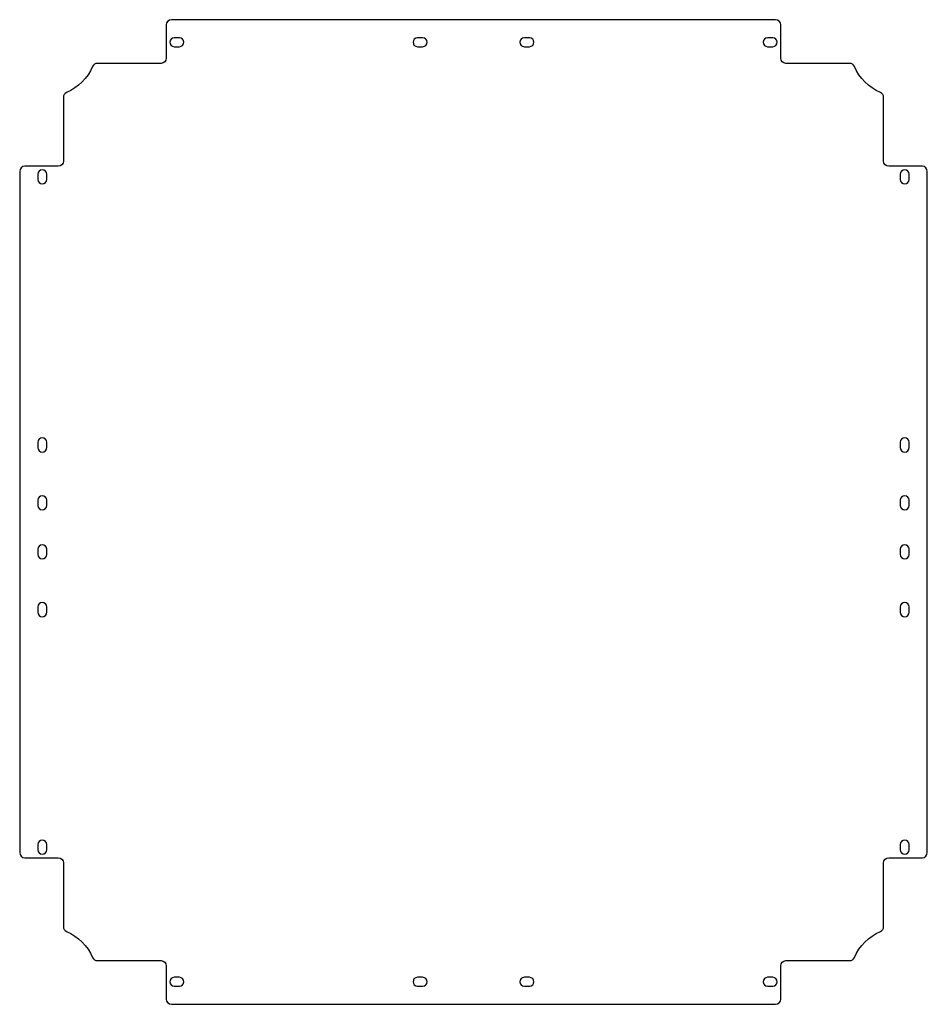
# Model space of a CAD drawing. Header units: millimetres. Extents: x -177 to 176, y -87 to 296.
import ezdxf

# ---------------------------------------------------------------- set-up
doc = ezdxf.new("R2010")
doc.units = ezdxf.units.MM
doc.header["$MEASUREMENT"] = 0
doc.layers.add('Mini_Merc_Bottom_Panel v2_0', color=7, linetype='Continuous')

msp = doc.modelspace()

# ---------------------------------------------------------------- linework, layer by layer
at = {"layer": 'Mini_Merc_Bottom_Panel v2_0'}
for p, q in [((-80.14, 296.25), (-117.5, 296.25)), ((71.94, 296.25), (-80.14, 296.25)), ((117.5, 296.25), (71.94, 296.25)), ((-119.5, 294.25), (-119.5, 281.25)), ((119.5, 281.25), (119.5, 294.25)), ((-114.4, 289.25), (-116.4, 289.25)), ((-19.78, 289.25), (-21.78, 289.25)), ((21.78, 289.25), (19.78, 289.25)), ((116.4, 289.25), (114.4, 289.25)), ((-116.4, 285.75), (-114.4, 285.75)), ((-21.78, 285.75), (-19.78, 285.75)), ((19.78, 285.75), (21.78, 285.75)), ((114.4, 285.75), (116.4, 285.75)), ((-121.5, 279.25), (-146.31, 279.25)), ((146.31, 279.25), (121.5, 279.25)), ((-159.5, 266.06), (-159.5, 241.25)), ((159.5, 241.25), (159.5, 266.06)), ((-161.5, 239.25), (-174.5, 239.25)), ((174.5, 239.25), (161.5, 239.25)), ((-176.5, 237.25), (-176.5, 160.27)), ((-169.5, 236.15), (-169.5, 234.15)), ((-166, 234.15), (-166, 236.15)), ((166, 236.15), (166, 234.15)), ((169.5, 234.15), (169.5, 236.15)), ((176.5, 160.27), (176.5, 237.25)), ((-176.5, 160.27), (-176.5, 37.33)), ((176.5, 37.33), (176.5, 160.27)), ((-169.5, 131.83), (-169.5, 129.83)), ((-166, 129.83), (-166, 131.83)), ((166, 131.83), (166, 129.83)), ((169.5, 129.83), (169.5, 131.83)), ((-169.5, 109.33), (-169.5, 107.33)), ((-166, 107.33), (-166, 109.33)), ((166, 109.33), (166, 107.33)), ((169.5, 107.33), (169.5, 109.33)), ((-169.5, 90.27), (-169.5, 88.27)), ((-166, 88.27), (-166, 90.27)), ((166, 90.27), (166, 88.27)), ((169.5, 88.27), (169.5, 90.27)), ((-169.5, 67.77), (-169.5, 65.77)), ((-166, 65.77), (-166, 67.77)), ((166, 67.77), (166, 65.77)), ((169.5, 65.77), (169.5, 67.77)), ((-176.5, 37.33), (-176.5, -27.75)), ((176.5, -27.75), (176.5, 37.33)), ((-169.5, -24.65), (-169.5, -26.65)), ((-166, -26.65), (-166, -24.65)), ((166, -24.65), (166, -26.65)), ((169.5, -26.65), (169.5, -24.65)), ((-174.5, -29.75), (-161.5, -29.75)), ((161.5, -29.75), (174.5, -29.75)), ((-159.5, -31.75), (-159.5, -56.56)), ((159.5, -56.56), (159.5, -31.75)), ((-146.31, -69.75), (-121.5, -69.75)), ((-119.5, -71.75), (-119.5, -84.75)), ((119.5, -84.75), (119.5, -71.75)), ((121.5, -69.75), (146.31, -69.75)), ((-114.4, -76.25), (-116.4, -76.25)), ((-19.78, -76.25), (-21.78, -76.25)), ((21.78, -76.25), (19.78, -76.25)), ((116.4, -76.25), (114.4, -76.25)), ((-116.4, -79.75), (-114.4, -79.75)), ((-21.78, -79.75), (-19.78, -79.75)), ((19.78, -79.75), (21.78, -79.75)), ((114.4, -79.75), (116.4, -79.75)), ((-117.5, -86.75), (-80.14, -86.75)), ((-80.14, -86.75), (71.94, -86.75)), ((71.94, -86.75), (117.5, -86.75))]:
    msp.add_line(p, q, dxfattribs=at)
for centre, radius, start, end in [((-117.5, 294.25), 2, 90, 180), ((117.5, 294.25), 2, 0, 90), ((-116.4, 287.5), 1.75, 90, 270), ((-114.4, 287.5), 1.75, 270, 90), ((-21.78, 287.5), 1.75, 90, 270), ((-19.78, 287.5), 1.75, 270, 90), ((19.78, 287.5), 1.75, 90, 270), ((21.78, 287.5), 1.75, 270, 90), ((114.4, 287.5), 1.75, 90, 270), ((116.4, 287.5), 1.75, 270, 90), ((-146.31, 277.25), 2, 90, 156.3379), ((146.31, 277.25), 2, 23.6621, 90), ((-157.5, 266.06), 2, 113.6621, 180), ((157.5, 266.06), 2, 360, 66.3379), ((-174.5, 237.25), 2, 90, 180), ((-167.75, 236.15), 1.75, 0, 180), ((167.75, 236.15), 1.75, 0, 180), ((174.5, 237.25), 2, 0, 90), ((-167.75, 234.15), 1.75, 180, 0), ((167.75, 234.15), 1.75, 180, 0), ((-167.75, 131.83), 1.75, 0, 180), ((167.75, 131.83), 1.75, 0, 180), ((-167.75, 129.83), 1.75, 180, 0), ((167.75, 129.83), 1.75, 180, 0), ((-167.75, 109.33), 1.75, 0, 180), ((167.75, 109.33), 1.75, 0, 180), ((-167.75, 107.33), 1.75, 180, 0), ((167.75, 107.33), 1.75, 180, 0), ((-167.75, 90.27), 1.75, 0, 180), ((167.75, 90.27), 1.75, 0, 180), ((-167.75, 88.27), 1.75, 180, 0), ((167.75, 88.27), 1.75, 180, 0), ((-167.75, 67.77), 1.75, 0, 180), ((167.75, 67.77), 1.75, 0, 180), ((-167.75, 65.77), 1.75, 180, 0), ((167.75, 65.77), 1.75, 180, 0), ((-167.75, -24.65), 1.75, 0, 180), ((167.75, -24.65), 1.75, 0, 180), ((-167.75, -26.65), 1.75, 180, 0), ((167.75, -26.65), 1.75, 180, 0), ((-174.5, -27.75), 2, 180, 270), ((174.5, -27.75), 2, 270, 0), ((-157.5, -56.56), 2, 180, 246.3379), ((157.5, -56.56), 2, 293.6621, 360), ((-146.31, -67.75), 2, 203.6621, 270), ((146.31, -67.75), 2, 270, 336.3379), ((-116.4, -78), 1.75, 90, 270), ((-114.4, -78), 1.75, 270, 90), ((-21.78, -78), 1.75, 90, 270), ((-19.78, -78), 1.75, 270, 90), ((19.78, -78), 1.75, 90, 270), ((21.78, -78), 1.75, 270, 90), ((114.4, -78), 1.75, 90, 270), ((116.4, -78), 1.75, 270, 90), ((-117.5, -84.75), 2, 180, 270), ((117.5, -84.75), 2, 270, 360)]:
    msp.add_arc(centre, radius, start, end, dxfattribs=at)
at = {"layer": 'Mini_Merc_Bottom_Panel v2_0', "extrusion": (0, 0, -1)}
for centre, radius, start, end in [((121.5, 281.25), 2, 180, 270), ((-121.5, 281.25), 2, 270, 360), ((166.23, 285.98), 19.75, 203.6621, 246.3379), ((-166.23, 285.98), 19.75, 293.6621, 336.3379), ((161.5, 241.25), 2, 180, 270), ((-161.5, 241.25), 2, 270, 360), ((161.5, -31.75), 2, 90, 180), ((-161.5, -31.75), 2, 0, 90), ((166.23, -76.48), 19.75, 113.6621, 156.3379), ((-166.23, -76.48), 19.75, 23.6621, 66.3379), ((121.5, -71.75), 2, 90, 180), ((-121.5, -71.75), 2, 360, 90)]:
    msp.add_arc(centre, radius, start, end, dxfattribs=at)

doc.saveas('drawing.dxf')
